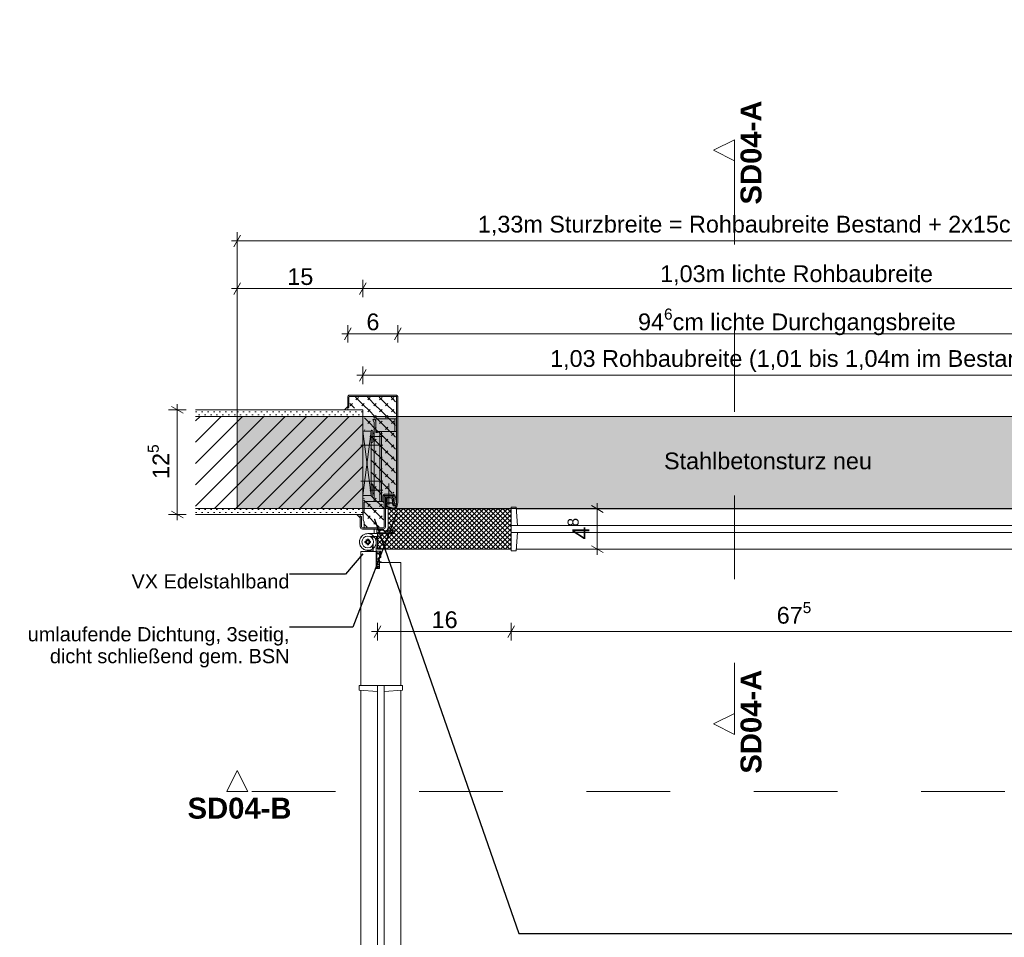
# Model space of a CAD drawing. Header units: metres. Extents: x -0.9 to 38.3, y -1.1 to 11.4.
# Tile 2 of 14: x -0.9 to 0.2, y -0.6 to 0.5. Entities that reach past the tile are written whole.
import ezdxf

# ---------------------------------------------------------------- set-up
doc = ezdxf.new("R2010")
doc.units = ezdxf.units.M
doc.header["$MEASUREMENT"] = 0
for name, pattern in [('AM_DIN_G_W050', [0.01375, 0.00975, -0.0015, 0.001, -0.0015]), ('Schnittlinie', [0.06, 0.03, -0.015, 0, -0.015]), ('Wipeout_Contour', [1, 0, -1])]:
    doc.linetypes.add(name, pattern=pattern)
for name, color, linetype in [('152 - Bemaßung_ Beschriftung.Ausbau', 7, 'Continuous'), ('201 - Marker.Schnitt - versteckt Grundriss u. Detail SD', 7, 'Continuous'), ('301 - Elemente.Linie', 7, 'Continuous'), ('603 - Struktur.Bodenplatte_ Decke Roh', 7, 'Continuous'), ('605 - Struktur.Wand Innen', 7, 'Continuous'), ('608 - Struktur.Träger', 7, 'Continuous'), ('Neubau_301 - Elemente.Linie', 7, 'Continuous')]:
    doc.layers.add(name, color=color, linetype=linetype)
doc.styles.add('ERSTELLTER_STIL_1', font='txt')
doc.styles.add('ERSTELLTER_STIL_2', font='txt')
doc.dimstyles.new('ERSTELLTER_STIL__1', dxfattribs={"dimtxt": 0.02, "dimasz": 0.01064, "dimexe": 0.18, "dimexo": 0.0625, "dimgap": 0, "dimtad": 1, "dimtih": 1, "dimtoh": 1, "dimzin": 0, "dimdsep": 46, "dimtxsty": 'ERSTELLTER_STIL_1', "dimblk": 'ARROWHEAD_2', "dimblk1": 'ARROWHEAD_2', "dimblk2": 'ARROWHEAD_2', "dimcen": 0.09, "dimse1": 1, "dimse2": 1, "dimclrd": 7, "dimclre": 7, "dimclrt": 7, "dimazin": 0, "dimtfac": 1, "dimtdec": 4, "dimtmove": 0, "dimatfit": 3, "dimfxl": 1, "dimtolj": 1, "dimtzin": 0, "dimarcsym": 0})
doc.dimstyles.new('ERSTELLTER_STIL__2', dxfattribs={"dimtxt": 0.02, "dimasz": 0.01064, "dimexe": 0.18, "dimexo": 0.0625, "dimgap": 0, "dimtad": 1, "dimzin": 0, "dimdsep": 46, "dimtxsty": 'ERSTELLTER_STIL_1', "dimblk": 'ARROWHEAD_2', "dimblk1": 'ARROWHEAD_2', "dimblk2": 'ARROWHEAD_2', "dimcen": 0.09, "dimse1": 1, "dimse2": 1, "dimclrd": 7, "dimclre": 7, "dimclrt": 7, "dimazin": 0, "dimtfac": 1, "dimtdec": 4, "dimtmove": 0, "dimatfit": 3, "dimfxl": 1, "dimtolj": 1, "dimtzin": 0, "dimarcsym": 0})
doc.dimstyles.new('ERSTELLTER_STIL__3', dxfattribs={"dimtxt": 0.02, "dimasz": 0.01064, "dimexe": 0.18, "dimexo": 0.0625, "dimgap": 0, "dimtad": 1, "dimtih": 1, "dimtoh": 1, "dimzin": 0, "dimdsep": 46, "dimtxsty": 'ERSTELLTER_STIL_1', "dimblk": 'ARROWHEAD_2', "dimblk1": 'ARROWHEAD_2', "dimblk2": 'ARROWHEAD_2', "dimcen": 0.09, "dimclrd": 7, "dimclre": 7, "dimclrt": 7, "dimazin": 0, "dimtfac": 1, "dimtdec": 4, "dimtmove": 0, "dimatfit": 3, "dimfxl": 1, "dimtolj": 1, "dimtzin": 0, "dimarcsym": 0})
doc.dimstyles.new('ERSTELLTER_STIL__4', dxfattribs={"dimtxt": 0.18, "dimasz": 0.001824, "dimexe": 0.18, "dimexo": 0.0625, "dimgap": 0, "dimtad": 0, "dimtih": 1, "dimtoh": 1, "dimdec": 4, "dimzin": 0, "dimdsep": 46, "dimcen": 0.09, "dimadec": 0, "dimazin": 0, "dimtfac": 1, "dimtdec": 4, "dimtmove": 0, "dimatfit": 3, "dimldrblk": 'ARROWHEAD_11', "dimfxl": 1, "dimtolj": 1, "dimtzin": 0, "dimarcsym": 0})
pattern_1 = [(45, (0, 0), (-0.003535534, 0.003535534), [0, -0.005])]

# ---------------------------------------------------------------- blocks, each defined once
blk = doc.blocks.new('*D1')
at = {"layer": '152 - Bemaßung_ Beschriftung.Ausbau', "color": 7, "linetype": 'Continuous', "lineweight": 5}
for p, q in [((-0.5253, 0.1214), (-0.5333, 0.1074)), ((-0.5293, 0.1039), (-0.5293, 0.1249)), ((0.4967, 0.1074), (0.5047, 0.1214)), ((0.5007, 0.1039), (0.5007, 0.1249)), ((-0.5362, 0.1144), (-0.5293, 0.1144)), ((-0.5293, 0.1144), (0.5007, 0.1144)), ((0.5007, 0.1144), (0.5075, 0.1144))]:
    blk.add_line(p, q, dxfattribs=at)
at = {"layer": '152 - Bemaßung_ Beschriftung.Ausbau', "color": 7, "lineweight": 5, "insert": (-0.3054, 0.1184), "char_height": 0.02, "attachment_point": 7, "style": 'ERSTELLTER_STIL_1'}
blk.add_mtext('\\A1;{\\pql;\\fArial|b0|i0|c0|p38;1,03 Rohbaubreite (1,01 bis 1,04m im Bestand!)}', dxfattribs=at)
blk = doc.blocks.new('ARROWHEAD_2')
at = {"color": 0, "linetype": 'Continuous', "lineweight": 0}
for p, q in [((0, 0), (-1, 0)), ((-0.38, -0.66), (0.38, 0.66))]:
    blk.add_line(p, q, dxfattribs=at)
blk = doc.blocks.new('*D3')
at = {"layer": '152 - Bemaßung_ Beschriftung.Ausbau', "color": 7, "linetype": 'Continuous', "lineweight": 5}
for p, q in [((-0.6753, 0.225), (-0.6833, 0.211)), ((-0.6793, 0.2075), (-0.6793, 0.2285)), ((-0.5253, 0.225), (-0.5333, 0.211)), ((-0.5293, 0.2075), (-0.5293, 0.2285)), ((-0.6862, 0.218), (-0.6793, 0.218)), ((-0.6793, 0.218), (-0.5293, 0.218))]:
    blk.add_line(p, q, dxfattribs=at)
at = {"layer": '152 - Bemaßung_ Beschriftung.Ausbau', "color": 7, "lineweight": 5, "insert": (-0.6195, 0.222), "char_height": 0.02, "attachment_point": 7, "style": 'ERSTELLTER_STIL_1'}
blk.add_mtext('\\A1;{\\pql;\\fArial|b0|i0|c0|p38;15}', dxfattribs=at)
blk = doc.blocks.new('*D4')
at = {"layer": '152 - Bemaßung_ Beschriftung.Ausbau', "color": 7, "linetype": 'Continuous', "lineweight": 5}
for p, q in [((-0.5253, 0.225), (-0.5333, 0.211)), ((-0.5293, 0.2075), (-0.5293, 0.2285)), ((0.5047, 0.225), (0.4967, 0.211)), ((0.5007, 0.2075), (0.5007, 0.2285)), ((-0.5293, 0.218), (0.5007, 0.218))]:
    blk.add_line(p, q, dxfattribs=at)
at = {"layer": '152 - Bemaßung_ Beschriftung.Ausbau', "color": 7, "lineweight": 5, "insert": (-0.1739, 0.222), "char_height": 0.02, "attachment_point": 7, "style": 'ERSTELLTER_STIL_1'}
blk.add_mtext('\\A1;{\\pql;\\fArial|b0|i0|c0|p38;1,03m lichte Rohbaubreite}', dxfattribs=at)
blk = doc.blocks.new('*D6')
at = {"layer": '152 - Bemaßung_ Beschriftung.Ausbau', "color": 7, "linetype": 'Continuous', "lineweight": 5}
for p, q in [((-0.2385, -0.0453), (-0.2595, -0.0453)), ((-0.242, -0.0494), (-0.256, -0.0413)), ((-0.249, -0.0453), (-0.249, -0.0385)), ((-0.249, -0.0933), (-0.249, -0.0453)), ((-0.2385, -0.0933), (-0.2595, -0.0933)), ((-0.256, -0.0893), (-0.242, -0.0974)), ((-0.249, -0.1002), (-0.249, -0.0933))]:
    blk.add_line(p, q, dxfattribs=at)
at = {"layer": '152 - Bemaßung_ Beschriftung.Ausbau', "color": 7, "lineweight": 5, "insert": (-0.2528, -0.0819), "char_height": 0.02, "attachment_point": 7, "rotation": 90, "style": 'ERSTELLTER_STIL_1'}
blk.add_mtext('\\A1;{\\pql;\\fArial|b0|i0|c0|p38;4\\fArial|b0|i0|c0|p38;\\A1{\\H.66x;\\S8^  ;}}', dxfattribs=at)
blk = doc.blocks.new('*D7')
at = {"layer": '152 - Bemaßung_ Beschriftung.Ausbau', "color": 7, "linetype": 'Continuous', "lineweight": 5}
for p, q in [((-0.5078, -0.1849), (-0.5158, -0.1989)), ((-0.5118, -0.2024), (-0.5118, -0.1814)), ((-0.3478, -0.1849), (-0.3558, -0.1989)), ((-0.3518, -0.2024), (-0.3518, -0.1814)), ((-0.5187, -0.1919), (-0.5118, -0.1919)), ((-0.5118, -0.1919), (-0.3518, -0.1919))]:
    blk.add_line(p, q, dxfattribs=at)
at = {"layer": '152 - Bemaßung_ Beschriftung.Ausbau', "color": 7, "lineweight": 5, "insert": (-0.447, -0.1879), "char_height": 0.02, "attachment_point": 7, "style": 'ERSTELLTER_STIL_1'}
blk.add_mtext('\\A1;{\\pql;\\fArial|b0|i0|c0|p38;16}', dxfattribs=at)
blk = doc.blocks.new('*D8')
at = {"layer": '152 - Bemaßung_ Beschriftung.Ausbau', "color": 7, "linetype": 'Continuous', "lineweight": 5}
for p, q in [((-0.3478, -0.1849), (-0.3558, -0.1989)), ((-0.3518, -0.2024), (-0.3518, -0.1814)), ((0.3272, -0.1849), (0.3192, -0.1989)), ((0.3232, -0.2024), (0.3232, -0.1814)), ((-0.3518, -0.1919), (0.3232, -0.1919))]:
    blk.add_line(p, q, dxfattribs=at)
at = {"layer": '152 - Bemaßung_ Beschriftung.Ausbau', "color": 7, "lineweight": 5, "insert": (-0.0345, -0.1882), "char_height": 0.02, "attachment_point": 7, "style": 'ERSTELLTER_STIL_1'}
blk.add_mtext('\\A1;{\\pql;\\fArial|b0|i0|c0|p38;67\\fArial|b0|i0|c0|p38;\\A1{\\H.66x;\\S5^  ;}}', dxfattribs=at)
blk = doc.blocks.new('*D10')
at = {"layer": '152 - Bemaßung_ Beschriftung.Ausbau', "color": 7, "linetype": 'Continuous', "lineweight": 5}
for p, q in [((-0.7405, 0.0732), (-0.7615, 0.0732)), ((-0.744, 0.0691), (-0.758, 0.0772)), ((-0.751, 0.0732), (-0.751, 0.08)), ((-0.751, -0.0518), (-0.751, 0.0732)), ((-0.7405, -0.0518), (-0.7615, -0.0518)), ((-0.758, -0.0478), (-0.744, -0.0559)), ((-0.751, -0.0587), (-0.751, -0.0518))]:
    blk.add_line(p, q, dxfattribs=at)
at = {"layer": '152 - Bemaßung_ Beschriftung.Ausbau', "color": 7, "lineweight": 5, "insert": (-0.7547, -0.0095), "char_height": 0.02, "attachment_point": 7, "rotation": 90, "style": 'ERSTELLTER_STIL_1'}
blk.add_mtext('\\A1;{\\pql;\\fArial|b0|i0|c0|p38;12\\fArial|b0|i0|c0|p38;\\A1{\\H.66x;\\S5^  ;}}', dxfattribs=at)
blk = doc.blocks.new('*D11')
at = {"layer": '152 - Bemaßung_ Beschriftung.Ausbau', "color": 7, "linetype": 'Continuous', "lineweight": 5}
for p, q in [((-0.5433, 0.1709), (-0.5513, 0.1569)), ((-0.5473, 0.1534), (-0.5473, 0.1744)), ((-0.4833, 0.1709), (-0.4913, 0.1569)), ((-0.5542, 0.1639), (-0.5473, 0.1639)), ((-0.5473, 0.1639), (-0.4873, 0.1639))]:
    blk.add_line(p, q, dxfattribs=at)
at = {"layer": '152 - Bemaßung_ Beschriftung.Ausbau', "color": 7, "lineweight": 5, "insert": (-0.5249, 0.1679), "char_height": 0.02, "attachment_point": 7, "style": 'ERSTELLTER_STIL_1'}
blk.add_mtext('\\A1;{\\pql;\\fArial|b0|i0|c0|p38;6}', dxfattribs=at)
blk = doc.blocks.new('*D12')
at = {"layer": '152 - Bemaßung_ Beschriftung.Ausbau', "color": 7, "linetype": 'Continuous', "lineweight": 5}
for p, q in [((-0.4833, 0.1709), (-0.4913, 0.1569)), ((-0.4873, 0.1534), (-0.4873, 0.1744)), ((0.4627, 0.1709), (0.4547, 0.1569)), ((-0.5473, 0.1639), (-0.4873, 0.1639)), ((-0.4873, 0.1639), (0.4587, 0.1639))]:
    blk.add_line(p, q, dxfattribs=at)
at = {"layer": '152 - Bemaßung_ Beschriftung.Ausbau', "color": 7, "lineweight": 5, "insert": (-0.2003, 0.1622), "char_height": 0.02, "attachment_point": 7, "style": 'ERSTELLTER_STIL_1'}
blk.add_mtext('\\A1;{\\pql;\\fArial|b0|i0|c0|p38;94\\fArial|b0|i0|c0|p38;\\A1{\\H.66x;\\S6^  ;}\\fArial|b0|i0|c0|p38;cm lichte Durchgangsbreite}', dxfattribs=at)
blk = doc.blocks.new('*D13')
at = {"layer": '152 - Bemaßung_ Beschriftung.Ausbau', "color": 7, "linetype": 'Continuous', "lineweight": 5}
for p, q in [((0.4627, 0.1709), (0.4547, 0.1569)), ((0.4587, 0.1534), (0.4587, 0.1744)), ((0.5147, 0.1569), (0.5227, 0.1709)), ((0.5187, 0.1534), (0.5187, 0.1744)), ((-0.4873, 0.1639), (0.4587, 0.1639)), ((0.4587, 0.1639), (0.5187, 0.1639)), ((0.5187, 0.1639), (0.5255, 0.1639))]:
    blk.add_line(p, q, dxfattribs=at)
at = {"layer": '152 - Bemaßung_ Beschriftung.Ausbau', "color": 7, "lineweight": 5, "insert": (0.4811, 0.1679), "char_height": 0.02, "attachment_point": 7, "style": 'ERSTELLTER_STIL_1'}
blk.add_mtext('\\A1;{\\pql;\\fArial|b0|i0|c0|p38;6}', dxfattribs=at)
blk = doc.blocks.new('*D14')
at = {"layer": '152 - Bemaßung_ Beschriftung.Ausbau', "color": 7, "linetype": 'Continuous', "lineweight": 5}
for p, q in [((-0.6793, 0.0653), (-0.6793, 0.2854)), ((0.6507, 0.0653), (0.6507, 0.2854)), ((-0.6862, 0.2749), (-0.6793, 0.2749)), ((-0.6753, 0.2819), (-0.6833, 0.2679)), ((-0.6793, 0.2749), (0.6507, 0.2749)), ((0.6467, 0.2679), (0.6547, 0.2819)), ((0.6507, 0.2749), (0.6575, 0.2749))]:
    blk.add_line(p, q, dxfattribs=at)
at = {"layer": '152 - Bemaßung_ Beschriftung.Ausbau', "color": 7, "lineweight": 5, "insert": (-0.3917, 0.2789), "char_height": 0.02, "attachment_point": 7, "style": 'ERSTELLTER_STIL_1'}
blk.add_mtext('\\A1;{\\pql;\\fArial|b0|i0|c0|p38;1,33m Sturzbreite = Rohbaubreite Bestand + 2x15cm Auflager}', dxfattribs=at)
blk = doc.blocks.new('ARROWHEAD_11')
at = {"color": 0, "linetype": 'Continuous', "lineweight": 0}
blk.add_line((0, 0), (-1, 0), dxfattribs=at)
at = {"color": 0, "linetype": 'Continuous', "lineweight": 0, "const_width": 0.25, "flags": 128}
blk.add_lwpolyline([(-0.125, 0, 1), (0.125, 0, 1)], format="xyb", close=True, dxfattribs=at)

msp = doc.modelspace()

# ---------------------------------------------------------------- hatches: boundary and pattern name
at = {"layer": '608 - Struktur.Träger', "linetype": 'Continuous', "lineweight": 5}
h = msp.add_hatch(dxfattribs=at)
h.set_pattern_fill('Dämmung__hart_2_0003', style=0, pattern_type=2)
h.set_pattern_definition([(45, (0, 0), (-0.002828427, 0.002828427), []), (135, (0, 0), (0.002828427, 0.002828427), [])])
h.paths.add_polyline_path([(-0.3518, -0.0933), (-0.3518, -0.0453), (-0.4988, -0.0453), (-0.4988, -0.0708), (-0.4918, -0.0708), (-0.4918, -0.0748), (-0.5118, -0.0748), (-0.5118, -0.0933)])

# ---------------------------------------------------------------- linework, layer by layer
at = {"layer": '201 - Marker.Schnitt - versteckt Grundriss u. Detail SD', "color": 7, "linetype": 'Schnittlinie', "lineweight": 13}
for p, q in [((-0.0851, 0.3707), (-0.0851, -0.2897)), ((0.6382, -0.383), (-0.6668, -0.383))]:
    msp.add_line(p, q, dxfattribs=at)
at = {"layer": '301 - Elemente.Linie', "color": 1, "linetype": 'Continuous', "lineweight": 13}
msp.add_line((-0.3518, -0.0453), (-0.3518, -0.0933), dxfattribs=at)
at = {"layer": '301 - Elemente.Linie', "color": 21, "linetype": 'Continuous', "lineweight": 13, "true_color": 0xff9595}
for p, q in [((-0.524, -0.0814), (-0.5226, -0.0814)), ((-0.524, -0.0833), (-0.524, -0.0814)), ((-0.5226, -0.0833), (-0.5226, -0.0814)), ((-0.5267, -0.0841), (-0.5267, -0.0855)), ((-0.5249, -0.0841), (-0.5267, -0.0841)), ((-0.5249, -0.0855), (-0.5267, -0.0855)), ((-0.5257, -0.0824), (-0.5249, -0.0841)), ((-0.524, -0.0833), (-0.5257, -0.0824)), ((-0.5249, -0.0855), (-0.5257, -0.0872)), ((-0.5257, -0.0872), (-0.524, -0.0864)), ((-0.524, -0.0864), (-0.524, -0.0882)), ((-0.524, -0.0882), (-0.5226, -0.0882)), ((-0.5209, -0.0824), (-0.5226, -0.0833)), ((-0.5226, -0.0864), (-0.5226, -0.0882)), ((-0.5226, -0.0864), (-0.5209, -0.0872)), ((-0.5218, -0.0841), (-0.5209, -0.0824)), ((-0.5218, -0.0841), (-0.5199, -0.0841)), ((-0.5218, -0.0855), (-0.5199, -0.0855)), ((-0.5209, -0.0872), (-0.5218, -0.0855)), ((-0.5199, -0.0841), (-0.5199, -0.0855)), ((-0.5168, -0.0924), (-0.5188, -0.0901)), ((-0.5168, -0.0919), (-0.5173, -0.0919)), ((-0.5168, -0.0874), (-0.5168, -0.0963)), ((-0.5133, -0.1163), (-0.5133, -0.0848)), ((-0.5125, -0.0923), (-0.5133, -0.0922)), ((-0.5125, -0.0923), (-0.5078, -0.0923)), ((-0.5133, -0.0963), (-0.5318, -0.0963)), ((-0.5318, -0.2563), (-0.5318, -0.0963)), ((-0.5168, -0.0954), (-0.5242, -0.0948)), ((-0.5127, -0.0958), (-0.5133, -0.0958)), ((-0.5127, -0.0958), (-0.5078, -0.0958)), ((-0.5133, -0.1163), (-0.5093, -0.1163)), ((-0.4838, -0.1093), (-0.5093, -0.1093)), ((-0.5093, -0.1093), (-0.5093, -0.1163)), ((-0.4838, -0.2563), (-0.4838, -0.1093)), ((-0.4838, -0.2563), (-0.5318, -0.2563)), ((-0.5318, -0.9255), (-0.5318, -0.2621))]:
    msp.add_line(p, q, dxfattribs=at)
at = {"layer": '301 - Elemente.Linie', "color": 1, "linetype": 'Continuous', "lineweight": 5, "flags": 128}
for points in [[(-0.3518, -0.0653), (-0.3518, -0.0433), (-0.3461, -0.0433), (-0.3445, -0.0653)], [(-0.3518, -0.0733), (-0.3518, -0.0653), (0.3232, -0.0653), (0.3232, -0.0733)], [(-0.3518, -0.0733), (-0.3518, -0.0953), (-0.3461, -0.0953), (-0.3445, -0.0733)]]:
    msp.add_lwpolyline(points, close=True, dxfattribs=at)
msp.add_lwpolyline([(-0.346, -0.0453), (0.3174, -0.0453)], dxfattribs=at)
at = {"layer": '301 - Elemente.Linie', "color": 21, "linetype": 'Continuous', "lineweight": 13, "true_color": 0xff9595}
for points in [[(-0.5093, -0.1119), (-0.5094, -0.111), (-0.5121, -0.1112), (-0.5121, -0.1103, -0.420446), (-0.5109, -0.1091), (-0.5088, -0.1091), (-0.5073, -0.1093, 0.388192), (-0.5079, -0.1084), (-0.5095, -0.1081, 0.360591), (-0.5094, -0.1069), (-0.5103, -0.1058, -0.40916), (-0.5103, -0.1052, 0.327492), (-0.509, -0.1005, -1.37947), (-0.5085, -0.1004), (-0.5085, -0.1031, 0.79731), (-0.5078, -0.1032), (-0.5078, -0.0969, 0.610192), (-0.5085, -0.0967), (-0.5107, -0.0986, -0.360073), (-0.5111, -0.0986), (-0.5124, -0.0968, 0.230234), (-0.5129, -0.0966), (-0.5133, -0.0966), (-0.5133, -0.1143, 0.494936), (-0.5118, -0.1155), (-0.5093, -0.1141), (-0.5096, -0.1133), (-0.5117, -0.1145, -0.514849), (-0.5121, -0.1143), (-0.5121, -0.1121)], [(-0.5095, -0.1008, -0.316009), (-0.5107, -0.1047, 0.468086), (-0.5108, -0.1062), (-0.5099, -0.1073, -0.544158), (-0.5103, -0.1081), (-0.5119, -0.1081, -0.414214), (-0.5124, -0.1076), (-0.5124, -0.0976), (-0.5113, -0.099, 0.381829), (-0.5105, -0.099), (-0.5085, -0.0975), (-0.5085, -0.0996, 0.66048)]]:
    msp.add_lwpolyline(points, format="xyb", close=True, dxfattribs=at)
at = {"layer": '301 - Elemente.Linie', "color": 21, "linetype": 'Continuous', "lineweight": 13, "true_color": 0xff9595, "flags": 128}
for points in [[(-0.5118, -0.2563), (-0.5338, -0.2563), (-0.5338, -0.262), (-0.5118, -0.2636)], [(-0.5118, -0.2563), (-0.5038, -0.2563), (-0.5038, -0.9313), (-0.5118, -0.9313)], [(-0.5038, -0.2563), (-0.4818, -0.2563), (-0.4818, -0.262), (-0.5038, -0.2636)]]:
    msp.add_lwpolyline(points, close=True, dxfattribs=at)
msp.add_lwpolyline([(-0.4838, -0.2621), (-0.4838, -0.9255)], dxfattribs=at)
at = {"layer": '301 - Elemente.Linie', "color": 21, "linetype": 'Continuous', "lineweight": 13, "true_color": 0xff9595}
msp.add_circle((-0.5233, -0.0848), 0.007, dxfattribs=at)
for centre, radius, start, end in [((-0.5233, -0.0848), 0.01, 0, 310.5416), ((-0.5233, -0.0848), 0.0017, 155.3757, 204.6243), ((-0.5256, -0.0826), 0.0017, 294.6243, 335.3757), ((-0.5256, -0.0871), 0.0017, 24.6243, 65.3757), ((-0.5233, -0.0848), 0.0017, 65.3757, 114.6243), ((-0.5233, -0.0848), 0.0017, 245.3757, 294.6243), ((-0.521, -0.0826), 0.0017, 204.6243, 245.3757), ((-0.521, -0.0871), 0.0017, 114.6243, 155.3757), ((-0.5233, -0.0848), 0.0017, 335.3757, 24.6243), ((-0.5233, -0.0848), 1.0065, 270.5692, 359.5161)]:
    msp.add_arc(centre, radius, start, end, dxfattribs=at)
at = {"layer": 'Neubau_301 - Elemente.Linie', "color": 1, "linetype": 'Continuous', "lineweight": 5}
for p, q in [((-0.5473, 0.0757), (-0.5473, 0.0882)), ((-0.5458, 0.0757), (-0.5458, 0.0882)), ((-0.5448, 0.0907), (-0.4898, 0.0907)), ((-0.5448, 0.0892), (-0.4898, 0.0892)), ((-0.5193, 0.0907), (-0.5193, 0.0907)), ((-0.4888, 0.0882), (-0.4888, -0.0381)), ((-0.4873, 0.0907), (-0.4873, 0.0907)), ((-0.4873, 0.0882), (-0.4873, -0.0381)), ((-0.5458, 0.0757), (-0.5473, 0.0757)), ((-0.5172, 0.0613), (-0.5154, 0.0622)), ((-0.5172, 0.0613), (-0.5158, 0.0583)), ((-0.5154, 0.0622), (-0.5138, 0.0588)), ((-0.5138, 0.0622), (-0.4888, 0.0622)), ((-0.5138, 0.0462), (-0.5138, 0.0622)), ((-0.4908, 0.0472), (-0.4908, 0.0622)), ((-0.5173, 0.0347), (-0.5173, 0.0477)), ((-0.5158, 0.0583), (-0.5158, -0.0363)), ((-0.5138, 0.0472), (-0.4888, 0.0472)), ((-0.5117, 0.0462), (-0.5117, 0.0472)), ((-0.5088, 0.0472), (-0.5088, -0.0363)), ((-0.5068, -0.0363), (-0.5068, 0.0472)), ((-0.5173, 0.0452), (-0.5158, 0.0452)), ((-0.5173, 0.0448), (-0.5158, 0.0448)), ((-0.5173, 0.0376), (-0.5158, 0.0376)), ((-0.5173, 0.0372), (-0.5158, 0.0372)), ((-0.5138, 0.0462), (-0.5117, 0.0462)), ((-0.5173, -0.0293), (-0.5173, -0.0163)), ((-0.5173, -0.0188), (-0.5158, -0.0188)), ((-0.5173, -0.0192), (-0.5158, -0.0192)), ((-0.5173, -0.0264), (-0.5158, -0.0264)), ((-0.5173, -0.0268), (-0.5158, -0.0268)), ((-0.5053, -0.0298), (-0.5053, -0.0365)), ((-0.5038, -0.0668), (-0.5038, -0.0298)), ((-0.5038, -0.0668), (-0.5038, -0.0298)), ((-0.4933, -0.0278), (-0.5033, -0.0278)), ((-0.4933, -0.0293), (-0.5033, -0.0293)), ((-0.5023, -0.0668), (-0.5023, -0.0313)), ((-0.5018, -0.0308), (-0.4933, -0.0308)), ((-0.4933, -0.0293), (-0.4933, -0.0308)), ((-0.4918, -0.031), (-0.4928, -0.0377)), ((-0.4903, -0.0312), (-0.4913, -0.0379)), ((-0.504, -0.0378), (-0.5038, -0.0378)), ((-0.5323, -0.0543), (-0.5323, -0.0668)), ((-0.5308, -0.0543), (-0.5323, -0.0543)), ((-0.5308, -0.0543), (-0.5308, -0.0668)), ((-0.5288, -0.0576), (-0.5288, -0.0513)), ((-0.5287, -0.0584), (-0.5278, -0.0613)), ((-0.5298, -0.0678), (-0.5048, -0.0678)), ((-0.5298, -0.0693), (-0.5048, -0.0693)), ((-0.5278, -0.0678), (-0.5278, -0.0615)), ((-0.5158, -0.0741), (-0.5158, -0.0693)), ((-0.5123, -0.0742), (-0.5123, -0.0693)), ((-0.524, -0.0833), (-0.524, -0.0814)), ((-0.524, -0.0814), (-0.5226, -0.0814)), ((-0.4918, -0.0748), (-0.5233, -0.0748)), ((-0.5226, -0.0833), (-0.5226, -0.0814)), ((-0.5207, -0.0783), (-0.5118, -0.0783)), ((-0.5157, -0.0783), (-0.518, -0.0803)), ((-0.5162, -0.0783), (-0.5162, -0.0788)), ((-0.5158, -0.0741), (-0.5159, -0.0748)), ((-0.5127, -0.0783), (-0.5133, -0.0857)), ((-0.5123, -0.0742), (-0.5124, -0.0748)), ((-0.4988, -0.0708), (-0.4918, -0.0708)), ((-0.4918, -0.0748), (-0.4918, -0.0708)), ((-0.5267, -0.0855), (-0.5267, -0.0841)), ((-0.5249, -0.0841), (-0.5267, -0.0841)), ((-0.5249, -0.0855), (-0.5267, -0.0855)), ((-0.524, -0.0833), (-0.5257, -0.0824)), ((-0.5257, -0.0824), (-0.5249, -0.0841)), ((-0.5249, -0.0855), (-0.5257, -0.0872)), ((-0.5257, -0.0872), (-0.524, -0.0864)), ((-0.524, -0.0864), (-0.524, -0.0882)), ((-0.524, -0.0882), (-0.5226, -0.0882)), ((-0.5209, -0.0824), (-0.5226, -0.0833)), ((-0.5226, -0.0864), (-0.5209, -0.0872)), ((-0.5226, -0.0864), (-0.5226, -0.0882)), ((-0.5218, -0.0841), (-0.5209, -0.0824)), ((-0.5218, -0.0841), (-0.5199, -0.0841)), ((-0.5218, -0.0855), (-0.5199, -0.0855)), ((-0.5209, -0.0872), (-0.5218, -0.0855)), ((-0.5199, -0.0855), (-0.5199, -0.0841)), ((0.3174, -0.0933), (-0.346, -0.0933))]:
    msp.add_line(p, q, dxfattribs=at)
at = {"layer": 'Neubau_301 - Elemente.Linie', "color": 1, "linetype": 'AM_DIN_G_W050', "lineweight": 5}
for p, q in [((-0.5208, 0.0412), (-0.5053, 0.0412)), ((-0.5208, -0.0228), (-0.5053, -0.0228)), ((-0.4983, -0.0148), (-0.4983, -0.0408))]:
    msp.add_line(p, q, dxfattribs=at)
at = {"layer": 'Neubau_301 - Elemente.Linie', "color": 1, "linetype": 'Continuous', "lineweight": 13}
for p, q in [((-0.4988, -0.0453), (-0.4988, -0.0708)), ((-0.3518, -0.0453), (-0.4988, -0.0453)), ((-0.5118, -0.0748), (-0.5118, -0.0933)), ((-0.3518, -0.0933), (-0.5118, -0.0933))]:
    msp.add_line(p, q, dxfattribs=at)
at = {"layer": 'Neubau_301 - Elemente.Linie', "color": 1, "linetype": 'Continuous', "lineweight": 5, "flags": 128}
for points in [[(-0.5513, 0.0732), (-0.5473, 0.0772), (-0.5473, 0.0732)], [(-0.5363, -0.0518), (-0.5323, -0.0559), (-0.5323, -0.0518)]]:
    msp.add_lwpolyline(points, close=True, dxfattribs=at)
at = {"layer": 'Neubau_301 - Elemente.Linie', "color": 1, "linetype": 'Continuous', "lineweight": 5}
for points in [[(-0.5022, -0.0318, 0.822562), (-0.502, -0.0323), (-0.5011, -0.0321), (-0.5011, -0.0371), (-0.5022, -0.038, 0.746735), (-0.5021, -0.0383), (-0.5011, -0.0383), (-0.5011, -0.0418, -0.203921), (-0.5013, -0.0421), (-0.5022, -0.0431, 0.81053), (-0.502, -0.0434), (-0.5019, -0.0434, -0.1645), (-0.5003, -0.0432), (-0.493, -0.0453, 0.066115), (-0.4921, -0.0453, 0.282038), (-0.4882, -0.0416, 0.159028), (-0.4883, -0.0406, 0.376416), (-0.4886, -0.0405), (-0.49, -0.041, -0.376213), (-0.4928, -0.0392), (-0.4931, -0.0331), (-0.4925, -0.0332, 0.798795), (-0.4923, -0.0326, 0.12459), (-0.4995, -0.0308, 0.162319)], [(-0.5001, -0.0326), (-0.5001, -0.037, 0.378242), (-0.4998, -0.0373), (-0.4971, -0.0377, 0.236068), (-0.497, -0.0377), (-0.4969, -0.0375, -0.5), (-0.4968, -0.0376), (-0.4967, -0.0377, 0.236068), (-0.4966, -0.0377), (-0.4941, -0.0381, 0.451123), (-0.4939, -0.0379), (-0.4941, -0.0332, 0.331673), (-0.4944, -0.0327, 0.084952), (-0.4996, -0.0321, 0.413505)], [(-0.5001, -0.0385), (-0.5001, -0.0418, 0.301552), (-0.4996, -0.0424), (-0.4927, -0.0444, 0.027858), (-0.4923, -0.0444, 0.258146), (-0.4895, -0.0421, 0.631964), (-0.4898, -0.0418, -0.455249), (-0.4939, -0.0393, 0.382394), (-0.4941, -0.0391), (-0.4998, -0.0383, 0.451123)], [(-0.4962, -0.0708), (-0.4971, -0.0709), (-0.4969, -0.0736), (-0.4978, -0.0736, -0.420446), (-0.499, -0.0724), (-0.499, -0.0703), (-0.4988, -0.0688, 0.388192), (-0.4997, -0.0694), (-0.5, -0.071, 0.360591), (-0.5012, -0.0709), (-0.5023, -0.0719, -0.40916), (-0.5029, -0.0718, 0.327492), (-0.5077, -0.0705, -1.37947), (-0.5077, -0.0701), (-0.505, -0.0701, 0.79731), (-0.5049, -0.0693), (-0.5112, -0.0693, 0.610192), (-0.5114, -0.07), (-0.5095, -0.0722, -0.360073), (-0.5096, -0.0726), (-0.5113, -0.0739, 0.230234), (-0.5115, -0.0744), (-0.5115, -0.0748), (-0.4938, -0.0748, 0.494936), (-0.4926, -0.0733), (-0.494, -0.0708), (-0.4949, -0.0711), (-0.4936, -0.0732, -0.514849), (-0.4939, -0.0736), (-0.496, -0.0736)], [(-0.5073, -0.071, -0.316009), (-0.5034, -0.0722, 0.468086), (-0.5019, -0.0723), (-0.5008, -0.0714, -0.544158), (-0.5001, -0.0718), (-0.5001, -0.0734, -0.414214), (-0.5006, -0.0739), (-0.5105, -0.0739), (-0.5091, -0.0728, 0.381829), (-0.5091, -0.072), (-0.5106, -0.0701), (-0.5085, -0.0701, 0.66048)]]:
    msp.add_lwpolyline(points, format="xyb", close=True, dxfattribs=at)
msp.add_circle((-0.5233, -0.0848), 0.007, dxfattribs=at)
for centre, radius, start, end in [((-0.5448, 0.0882), 0.0025, 90, 180), ((-0.5448, 0.0882), 0.001, 90, 180), ((-0.4898, 0.0882), 0.0025, 0, 90), ((-0.4898, 0.0882), 0.001, 0, 90), ((-0.5183, 0.0477), 0.001, 0, 180), ((-0.5183, 0.0347), 0.001, 180, 0), ((-0.5183, -0.0163), 0.001, 0, 180), ((-0.5183, -0.0293), 0.001, 180, 0), ((-0.5033, -0.0298), 0.002, 90, 180), ((-0.5018, -0.0313), 0.002, 90, 180), ((-0.5033, -0.0298), 0.0005, 90, 180), ((-0.5018, -0.0313), 0.0005, 90, 180), ((-0.4933, -0.0308), 0.003, 351.6822, 90), ((-0.4933, -0.0308), 0.0015, 351.6822, 90), ((-0.5063, -0.0388), 0.0025, 0, 90), ((-0.4901, -0.0381), 0.00275, 171.6822, 0), ((-0.4901, -0.0381), 0.00125, 171.6822, 0), ((-0.5258, -0.0576), 0.003, 180, 195.9454), ((-0.5298, -0.0668), 0.0025, 180, 270), ((-0.5298, -0.0668), 0.001, 180, 270), ((-0.5288, -0.0615), 0.001, 0, 15.9454), ((-0.5048, -0.0668), 0.0025, 270, 0), ((-0.5048, -0.0668), 0.001, 270, 0), ((-0.5233, -0.0848), 0.01, 90, 40.5416), ((-0.5233, -0.0848), 0.0017, 155.3757, 204.6243), ((-0.5256, -0.0826), 0.0017, 294.6243, 335.3757), ((-0.5256, -0.0871), 0.0017, 24.6243, 65.3757), ((-0.5233, -0.0848), 0.0017, 65.3757, 114.6243), ((-0.5233, -0.0848), 0.0017, 245.3757, 294.6243), ((-0.521, -0.0826), 0.0017, 204.6243, 245.3757), ((-0.521, -0.0871), 0.0017, 114.6243, 155.3757), ((-0.5233, -0.0848), 0.0017, 335.3757, 24.6243)]:
    msp.add_arc(centre, radius, start, end, dxfattribs=at)

# ---------------------------------------------------------------- texts
at = {"layer": '152 - Bemaßung_ Beschriftung.Ausbau', "color": 7, "linetype": 'Continuous', "lineweight": 9, "style": 'ERSTELLTER_STIL_1'}
for s, insert, char_height, attachment_point in [('\\A1;{\\pql;\\fArial|b0|i0|c0|p38;Stahlbetonsturz neu}', (-0.1692, 0.0018), 0.02, 7), ('\\A1;{\\pqr;\\fArial|b0|i0|c0|p38;VX Edelstahlband}', (-0.6169, -0.1233), 0.017, 3)]:
    msp.add_mtext(s, dxfattribs=dict(at, insert=insert, char_height=char_height, attachment_point=attachment_point))
at = {"layer": '152 - Bemaßung_ Beschriftung.Ausbau', "color": 7, "linetype": 'Continuous', "lineweight": 9, "insert": (-0.6169, -0.1865), "char_height": 0.017, "attachment_point": 3, "line_spacing_factor": 0.921299, "style": 'ERSTELLTER_STIL_1'}
msp.add_mtext('\\A1;{\\pqr;\\fArial|b0|i0|c0|p38;umlaufende Dichtung,\\fArial|b0|i0|c0|p38; \\fArial|b0|i0|c0|p38;3seitig,\\P\\pqr;\\fArial|b0|i0|c0|p38;dicht schließend gem. BSN}', dxfattribs=at)
at = {"layer": '201 - Marker.Schnitt - versteckt Grundriss u. Detail SD', "color": 7, "lineweight": 13, "char_height": 0.025, "rotation": 90, "style": 'ERSTELLTER_STIL_2'}
for s, insert, attachment_point in [('\\A1;{\\pql;\\pt0;\\fArial|b1|i0|c0|p38;SD04-A}', (-0.0524, 0.3184), 7), ('\\A1;{\\pqr;\\pt0;\\fArial|b1|i0|c0|p38;SD04-A}', (-0.0524, -0.2374), 9)]:
    msp.add_mtext(s, dxfattribs=dict(at, insert=insert, attachment_point=attachment_point))
at = {"layer": '201 - Marker.Schnitt - versteckt Grundriss u. Detail SD', "color": 7, "lineweight": 13, "insert": (-0.6145, -0.4157), "char_height": 0.025, "attachment_point": 9, "style": 'ERSTELLTER_STIL_2'}
msp.add_mtext('\\A1;{\\pqr;\\pt0;\\fArial|b1|i0|c0|p38;SD04-B}', dxfattribs=at)

# ---------------------------------------------------------------- dimensions: what is measured, and where the dimension line sits
at = {"layer": '152 - Bemaßung_ Beschriftung.Ausbau', "color": 7, "linetype": 'Continuous', "lineweight": 5}
for base, p1, p2, text, picture, middle in [((0.5007, 0.1144), (-0.5293, 0.0732), (0.5007, 0.0732), '<MeasuredValue> Rohbaubreite (1,01 bis 1,04m im Bestand!)', '*D1', (0.0759, 0.1284)), ((0.5007, 0.218), (-0.5293, 0.0732), (0.5007, 0.0732), '<MeasuredValue>m lichte Rohbaubreite', '*D4', (0.0779, 0.232)), ((0.4587, 0.1639), (-0.4873, 0.079), (0.4587, 0.0717), '<MeasuredValue>cm lichte Durchgangsbreite', '*D12', (0.0853, 0.1779))]:
    dim = msp.add_linear_dim(base=base, p1=p1, p2=p2, text=text, dimstyle='ERSTELLTER_STIL__1', dxfattribs=at)
    dim.commit()
    dim.dimension.update_dxf_attribs({"geometry": picture, "text_midpoint": middle, "dimtype": 160})
for base, p1, p2, picture, middle in [((-0.4873, 0.1639), (-0.5473, 0.0819), (-0.4873, 0.079), '*D11', (-0.5173, 0.1779)), ((0.5187, 0.1639), (0.4587, 0.0717), (0.5187, 0.084), '*D13', (0.4887, 0.1779)), ((-0.3518, -0.1919), (-0.5118, -0.0933), (-0.3518, -0.0933), '*D7', (-0.4317, -0.1779)), ((0.32319468, -0.1919026), (-0.35180527, -0.09331208), (0.32319468, -0.09331208), '*D8', (0.00776795, -0.1779026))]:
    dim = msp.add_linear_dim(base=base, p1=p1, p2=p2, dimstyle='ERSTELLTER_STIL__1', dxfattribs=at)
    dim.commit()
    dim.dimension.update_dxf_attribs({"geometry": picture, "text_midpoint": middle, "dimtype": 160})
dim = msp.add_linear_dim(base=(-0.249, -0.0453), p1=(-0.3801, -0.0933), p2=(-0.3787, -0.0453), angle=90, dimstyle='ERSTELLTER_STIL__2', dxfattribs=at)
dim.commit()
dim.dimension.update_dxf_attribs({"geometry": '*D6', "text_midpoint": (-0.263, -0.0473), "dimtype": 160, "text_rotation": 90})

# ---------------------------------------------------------------- leaders
at = {"layer": '152 - Bemaßung_ Beschriftung.Ausbau', "color": 7, "linetype": 'Continuous', "lineweight": 9, "annotation_type": 0, "has_hookline": 1, "hookline_direction": 1, "text_width": 0.1868}
msp.add_leader([(-0.5294, -0.0988), (-0.55, -0.1233), (-0.6169, -0.1233)], dimstyle='ERSTELLTER_STIL__4', dxfattribs=at)

# ---------------------------------------------------------------- wipeouts: each hides what was drawn before it
at = {"color": 254, "linetype": 'Wipeout_Contour', "lineweight": 0, "ltscale": 3.525658}
msp.add_wipeout([(-0.5293, -0.0447), (-0.7293, -0.0447), (-0.7293, 0.0653), (-0.5293, 0.0653)], dxfattribs=at).dxf.layer = '605 - Struktur.Wand Innen'

# ---------------------------------------------------------------- next in the draw order: hatches: boundary and pattern name
at = {"layer": '603 - Struktur.Bodenplatte_ Decke Roh', "linetype": 'Continuous', "lineweight": 0, "true_color": 0x37373f}
msp.add_hatch(color=250, dxfattribs=at).paths.add_polyline_path([(-0.6793, 0.0653), (0.6507, 0.0653), (0.6507, -0.0447), (-0.6793, -0.0447)])
at = {"layer": '605 - Struktur.Wand Innen', "linetype": 'Continuous', "lineweight": 5}
h = msp.add_hatch(dxfattribs=at)
h.set_pattern_fill('MW_Ziegel_0003', style=0, pattern_type=2)
h.set_pattern_definition([(45, (0, 0), (-0.0127279, 0.0127279), [])])
h.paths.add_polyline_path([(-0.5293, -0.0447), (-0.7293, -0.0447), (-0.7293, 0.0653), (-0.5293, 0.0653)])
at = {"layer": '608 - Struktur.Träger', "linetype": 'Continuous', "lineweight": 5}
h = msp.add_hatch(dxfattribs=at)
h.set_pattern_fill('Gummi__Elastomere_SP1_0003', style=0, pattern_type=2)
h.set_pattern_definition([(45, (0, 0), (-0.00707107, 0.00707107), [0.004, -0.006]), (135, (0.001414, 0.001414), (0.00707107, 0.00707107), [0.01, 0])])
h.paths.add_polyline_path([(-0.49, 0.0882), (-0.5446, 0.0882), (-0.5446, 0.0752), (-0.5273, 0.0752), (-0.5273, 0.0489), (-0.5195, 0.0489), (-0.5195, -0.0322), (-0.5282, -0.0322), (-0.5282, -0.0672), (-0.5047, -0.0672), (-0.5047, -0.0395), (-0.5067, -0.0395), (-0.5067, -0.0264), (-0.49, -0.0264)])
h = msp.add_hatch(dxfattribs=at)
h.set_pattern_fill('Gips_0003', style=0, pattern_type=2)
h.set_pattern_definition(pattern_1)
h.paths.add_polyline_path([(-0.7293, 0.0732), (-0.5293, 0.0732), (-0.5293, 0.0653), (-0.7293, 0.0653)])
h = msp.add_hatch(dxfattribs=at)
h.set_pattern_fill('Gips_0003', style=0, pattern_type=2)
h.set_pattern_definition(pattern_1)
h.paths.add_polyline_path([(-0.7293, -0.0518), (-0.5293, -0.0518), (-0.5293, -0.0447), (-0.7293, -0.0447)])
at = {"layer": 'Neubau_301 - Elemente.Linie', "linetype": 'Continuous', "lineweight": 5}
for points in [[(-0.4873, 0.0882, 0.414214), (-0.4898, 0.0907), (-0.5448, 0.0907, 0.414214), (-0.5473, 0.0882), (-0.5473, 0.0757), (-0.5458, 0.0757), (-0.5458, 0.0882, -0.414214), (-0.5448, 0.0892), (-0.4898, 0.0892, -0.414214), (-0.4888, 0.0882), (-0.4888, -0.0381, -1.075354), (-0.4913, -0.0379), (-0.4903, -0.0312, 0.457402), (-0.4933, -0.0278), (-0.5033, -0.0278, 0.414214), (-0.5053, -0.0298), (-0.5053, -0.0365, -0.189149), (-0.504, -0.0378), (-0.5038, -0.0378), (-0.5038, -0.0298, -0.414214), (-0.5033, -0.0293), (-0.4933, -0.0293, -0.457402), (-0.4918, -0.031), (-0.4928, -0.0377, 1.075354), (-0.4873, -0.0381)], [(-0.5038, -0.0668, -0.414214), (-0.5048, -0.0678), (-0.5298, -0.0678, -0.414214), (-0.5308, -0.0668), (-0.5308, -0.0543), (-0.5323, -0.0543), (-0.5323, -0.0668, 0.414214), (-0.5298, -0.0693), (-0.5048, -0.0693, 0.414214), (-0.5023, -0.0668), (-0.5023, -0.0313, -0.414214), (-0.5018, -0.0308), (-0.4933, -0.0308), (-0.4933, -0.0293), (-0.5018, -0.0293, 0.414214), (-0.5038, -0.0313)]]:
    msp.add_hatch(color=7, dxfattribs=at).paths.add_polyline_path(points)

# ---------------------------------------------------------------- next in the draw order: linework, layer by layer
at = {"layer": '301 - Elemente.Linie', "color": 7, "linetype": 'Continuous', "lineweight": 13, "flags": 128}
for points in [[(-0.7293, 0.0732), (-0.5293, 0.0732), (-0.5293, -0.0518), (-0.7293, -0.0518)], [(-0.7293, 0.0653), (-0.5293, 0.0653)], [(-0.7293, -0.0447), (-0.5293, -0.0447)]]:
    msp.add_lwpolyline(points, dxfattribs=at)
at = {"layer": '301 - Elemente.Linie', "color": 1, "linetype": 'Continuous', "lineweight": 9, "flags": 128}
for points in [[(-0.5293, 0.0477), (-0.5193, -0.0293)], [(-0.5293, -0.0293), (-0.5193, 0.0477)]]:
    msp.add_lwpolyline(points, dxfattribs=at)
at = {"layer": '603 - Struktur.Bodenplatte_ Decke Roh', "color": 1, "linetype": 'Continuous', "lineweight": 18, "flags": 128}
msp.add_lwpolyline([(-0.6793, 0.0653), (0.6507, 0.0653), (0.6507, -0.0447), (-0.6793, -0.0447)], close=True, dxfattribs=at)
at = {"layer": 'Neubau_301 - Elemente.Linie', "color": 1, "linetype": 'AM_DIN_G_W050', "lineweight": 5}
for p, q in [((-0.5053, 0.0307), (-0.5318, 0.0307)), ((-0.5053, -0.0123), (-0.5318, -0.0123))]:
    msp.add_line(p, q, dxfattribs=at)
at = {"layer": 'Neubau_301 - Elemente.Linie', "color": 1, "linetype": 'Continuous', "lineweight": 5}
for p, q in [((-0.5278, -0.0388), (-0.5278, -0.0473)), ((-0.5253, -0.0363), (-0.5063, -0.0363)), ((-0.5287, -0.0505), (-0.5278, -0.0475))]:
    msp.add_line(p, q, dxfattribs=at)
at = {"layer": 'Neubau_301 - Elemente.Linie', "color": 1, "linetype": 'Continuous', "lineweight": 9, "flags": 128}
msp.add_lwpolyline([(-0.5293, 0.0477), (-0.5193, 0.0477), (-0.5193, -0.0293), (-0.5293, -0.0293)], close=True, dxfattribs=at)
at = {"layer": 'Neubau_301 - Elemente.Linie', "color": 1, "linetype": 'Continuous', "lineweight": 5}
for centre, radius, start, end in [((-0.5253, -0.0388), 0.0025, 90, 180), ((-0.5258, -0.0513), 0.003, 164.0546, 180), ((-0.5288, -0.0473), 0.001, 344.0546, 0)]:
    msp.add_arc(centre, radius, start, end, dxfattribs=at)

# ---------------------------------------------------------------- next in the draw order: dimensions: what is measured, and where the dimension line sits
at = {"layer": '152 - Bemaßung_ Beschriftung.Ausbau', "color": 7, "linetype": 'Continuous', "lineweight": 5}
dim = msp.add_linear_dim(base=(0.6507, 0.2749), p1=(-0.6793, 0.0653), p2=(0.6507, 0.0653), text='<MeasuredValue>m Sturzbreite = Rohbaubreite Bestand + 2x15cm Au', dimstyle='ERSTELLTER_STIL__3', dxfattribs=at)
dim.commit()
dim.dimension.update_dxf_attribs({"geometry": '*D14', "text_midpoint": (0.0474, 0.2889), "dimtype": 160})
dim = msp.add_linear_dim(base=(-0.5293, 0.218), p1=(-0.6793, 0.0653), p2=(-0.5293, 0.0732), dimstyle='ERSTELLTER_STIL__1', dxfattribs=at)
dim.commit()
dim.dimension.update_dxf_attribs({"geometry": '*D3', "text_midpoint": (-0.6042, 0.232), "dimtype": 160})
dim = msp.add_linear_dim(base=(-0.7509527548, 0.0731879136), p1=(-0.729305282, -0.0518120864), p2=(-0.729305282, 0.0731879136), angle=90, dimstyle='ERSTELLTER_STIL__2', dxfattribs=at)
dim.commit()
dim.dimension.update_dxf_attribs({"geometry": '*D10', "text_midpoint": (-0.7649527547, 0.0327611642), "dimtype": 160, "text_rotation": 90})

# ---------------------------------------------------------------- next in the draw order: leaders
at = {"layer": '152 - Bemaßung_ Beschriftung.Ausbau', "color": 7, "linetype": 'Continuous', "lineweight": 9, "annotation_type": 0, "has_hookline": 1, "hookline_direction": 1, "text_width": 0.309}
msp.add_leader([(-0.4889, -0.051), (-0.5413, -0.1865), (-0.6169, -0.1865)], dimstyle='ERSTELLTER_STIL__4', dxfattribs=at)

# ---------------------------------------------------------------- next in the draw order: wipeouts: each hides what was drawn before it
at = {"color": 254, "linetype": 'Wipeout_Contour', "lineweight": 0, "ltscale": 2.12762}
msp.add_wipeout([(-0.0851, -0.3147), (-0.0851, -0.2897), (-0.1101, -0.3022)], dxfattribs=at).dxf.layer = '201 - Marker.Schnitt - versteckt Grundriss u. Detail SD'
at = {"color": 254, "linetype": 'Wipeout_Contour', "lineweight": 0, "ltscale": 3.036802}
msp.add_wipeout([(-0.6918, -0.383), (-0.6668, -0.383), (-0.6793, -0.358)], dxfattribs=at).dxf.layer = '201 - Marker.Schnitt - versteckt Grundriss u. Detail SD'

# ---------------------------------------------------------------- next in the draw order: linework, layer by layer
at = {"layer": '201 - Marker.Schnitt - versteckt Grundriss u. Detail SD', "color": 7, "linetype": 'Continuous', "lineweight": 13, "flags": 128}
for points in [[(-0.0851, -0.3147), (-0.0851, -0.2897), (-0.1101, -0.3022)], [(-0.6918, -0.383), (-0.6668, -0.383), (-0.6793, -0.358)]]:
    msp.add_lwpolyline(points, close=True, dxfattribs=at)

# ---------------------------------------------------------------- next in the draw order: leaders
at = {"layer": '152 - Bemaßung_ Beschriftung.Ausbau', "color": 7, "linetype": 'Continuous', "lineweight": 9, "annotation_type": 0, "has_hookline": 1, "hookline_direction": 0, "text_width": 0.653}
msp.add_leader([(-0.5152, -0.0574), (-0.3426, -0.5527), (0.8194, -0.5527)], dimstyle='ERSTELLTER_STIL__4', dxfattribs=at)

# ---------------------------------------------------------------- next in the draw order: wipeouts: each hides what was drawn before it
at = {"color": 254, "linetype": 'Wipeout_Contour', "lineweight": 0, "ltscale": 2.243528}
msp.add_wipeout([(-0.0851, 0.3957), (-0.1101, 0.3832), (-0.0851, 0.3707)], dxfattribs=at).dxf.layer = '201 - Marker.Schnitt - versteckt Grundriss u. Detail SD'

# ---------------------------------------------------------------- next in the draw order: linework, layer by layer
at = {"layer": '201 - Marker.Schnitt - versteckt Grundriss u. Detail SD', "color": 7, "linetype": 'Continuous', "lineweight": 13, "flags": 128}
msp.add_lwpolyline([(-0.0851, 0.3957), (-0.0851, 0.3707), (-0.1101, 0.3832)], close=True, dxfattribs=at)

doc.saveas('drawing.dxf')
